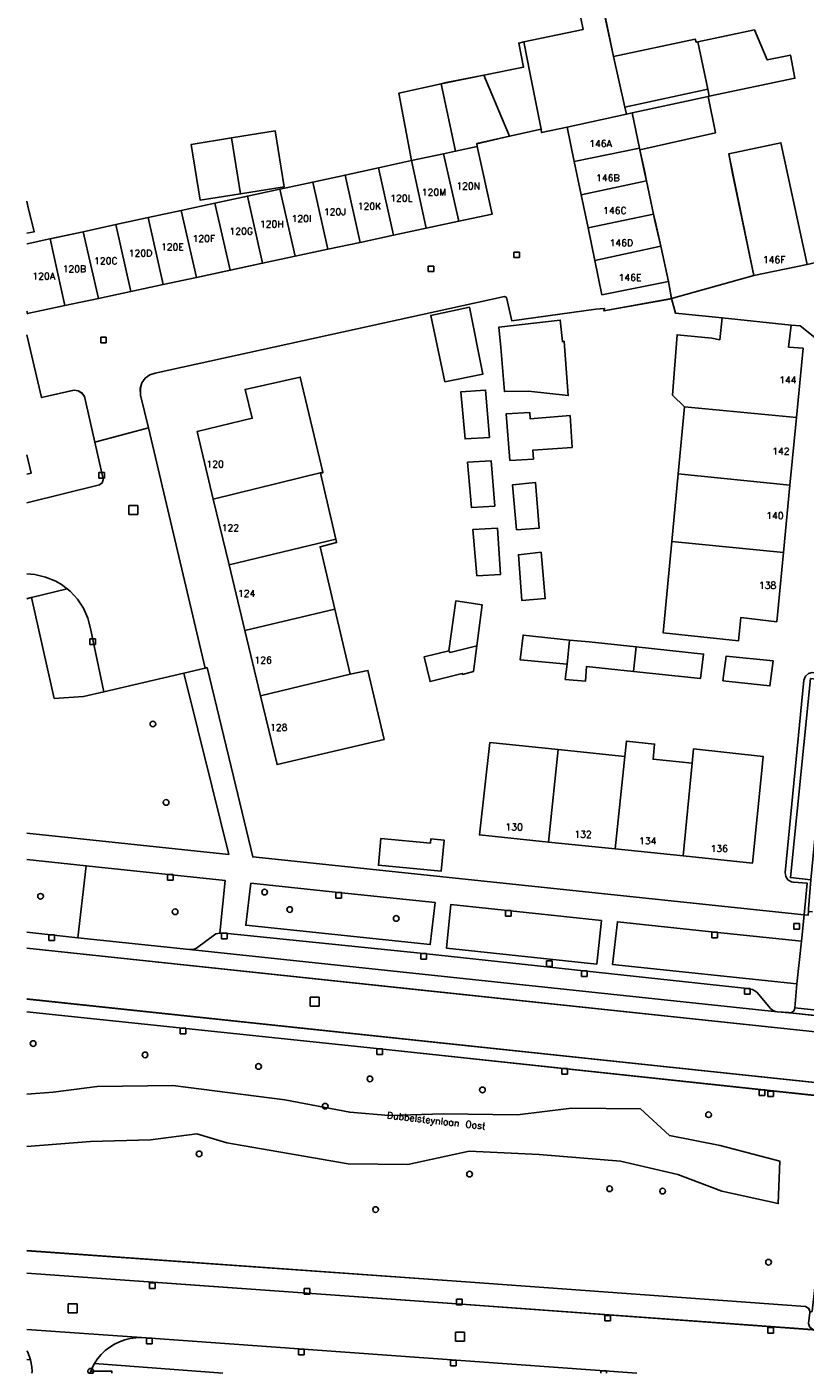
# Model space of a CAD drawing. Header units: metres. Extents: x 108000 to 109000, y 423000 to 423600.
# Tile 1 of 88: x 108000 to 108069, y 423000 to 423119. Entities that reach past the tile are written whole.
import ezdxf

# ---------------------------------------------------------------- set-up
doc = ezdxf.new("R2010")
doc.units = ezdxf.units.M
doc.header["$MEASUREMENT"] = 0
for name, color, linetype in [('Erf', 10, 'Continuous'), ('Fietspad', 10, 'Continuous'), ('groenvoorziening', 10, 'Continuous'), ('Huisnummers', 10, 'Continuous'), ('inspectie- _rioolput', 10, 'Continuous'), ('kolk', 10, 'Continuous'), ('onverhard', 10, 'Continuous'), ('open verharding', 10, 'Continuous'), ('Openbare_ruimtenaam', 10, 'Continuous'), ('pand', 10, 'Continuous'), ('Parkeervlak', 10, 'Continuous'), ('rijbaan lokale weg', 10, 'Continuous'), ('vegetatieobject', 10, 'Continuous'), ('Voetpad', 10, 'Continuous'), ('waterleidingput', 10, 'Continuous'), ('Wegmarkering', 10, 'Continuous')]:
    doc.layers.add(name, color=color, linetype=linetype)
doc.styles.get("Standard").update_dxf_attribs({"font": 'txt.shx'})

# ---------------------------------------------------------------- blocks, each defined once
blk = doc.blocks.new('308_ACAD_1_FMEBLOCK1')
at = {"layer": 'rijbaan lokale weg', "color": 255}
for points in [[(-17.8, -12.7), (-18.49, -9.79), (-18.51, -9.2), (-18.37, -8.71), (-18.07, -8.3), (-17.67, -8), (-17.19, -7.84), (13.77, -1.05), (13.95, -1.14), (14.4, -3.2), (21.85, -2.16), (22.63, -2.11), (22.57, -2.32), (28.56, -1.24), (28.31, 0.28), (22.4, -0.89), (21.77, 2.14), (21.17, 5.03), (20.56, 7.97), (19.95, 10.91), (19.32, 13.97), (17.05, 13.48), (17.02, 13.78), (14.21, 13.15), (11.3, 12.5), (11.35, 12.25), (12.67, 6.26), (9.71, 5.62), (6.82, 5), (3.93, 4.38), (0.97, 3.75), (-1.9, 3.14), (-4.8, 2.52), (-7.67, 1.9), (-10.53, 1.29), (-13.54, 0.64), (-16.5, 0.01), (-19.35, -0.6), (-22.23, -1.22), (-25.2, -1.85), (-28.52, -2.56), (-28.56, -2.57)], [(-28.56, -4.44), (-27.26, -10), (-24.39, -9.35), (-24.01, -9.4), (-23.69, -9.6), (-23.47, -9.91), (-22.54, -13.97)]]:
    blk.add_lwpolyline(points, dxfattribs=at)
blk = doc.blocks.new('308_ACAD_1_FMEBLOCK4')
at = {"layer": 'Parkeervlak', "color": 255}
blk.add_line((4.04, 0.75), (-34.87, 3.52), dxfattribs=at)
blk.add_lwpolyline([(-34.87, 1.52), (3.63, -1.22), (34.74, -3.48), (34.87, -3.52), (34.52, -3.26), (34.44, -3.11), (34.4, -2.94), (34.52, -1.95), (34.52, -1.92), (34.49, -1.75), (34.41, -1.61), (34.29, -1.51), (34.12, -1.44), (4.04, 0.75)], dxfattribs=at)
blk = doc.blocks.new('308_ACAD_1_FMEBLOCK12')
at = {"layer": 'onverhard', "color": 255}
blk.add_line((-0.91, 0.08), (-0.97, -0.08), dxfattribs=at)
blk.add_lwpolyline([(0.97, -0.08), (0.97, 0.08), (-0.91, 0.08)], dxfattribs=at)
blk = doc.blocks.new('308_ACAD_1_FMEBLOCK24')
at = {"layer": 'pand', "color": 1}
for points in [[(0.36, 3.31), (-1.66, 2.88), (-1.68, 2.83)], [(-1.68, -3.1), (-1.64, -3.31), (1.68, -2.6)]]:
    blk.add_lwpolyline(points, dxfattribs=at)
blk = doc.blocks.new('308_ACAD_1_FMEBLOCK25')
at = {"layer": 'pand', "color": 1}
blk.add_line((-0.32, -1.42), (0.32, -1.28), dxfattribs=at)
blk.add_lwpolyline([(0.32, -1.28), (-0.23, 1), (-0.32, 1.42)], dxfattribs=at)
blk = doc.blocks.new('308_ACAD_1_FMEBLOCK60')
at = {"layer": 'Erf', "color": 52, "true_color": 0xd2d200}
for points in [[(-19.92, -29.66), (-12.61, -27.61), (-14.5, -18.57), (-14.83, -16.82), (-10.22, -15.84), (-7.9, -26.64), (-7.01, -26.44), (-5.78, -32.17), (-0.75, -36.36), (5.75, -35.01), (6.89, -34.76), (15.41, -32.89), (24.85, -30.86), (23.26, -23.55), (23.23, -23.37), (15.24, -25.09), (15.59, -26.58), (9.6, -27.82), (3.81, -29.03), (-2.28, -30.29), (-3.16, -26.09), (-5.82, -26.63), (-7.02, -20.84), (1.69, -18.98), (2.12, -20.98), (7.91, -19.77), (10.71, -19.18), (11.36, -16.33), (15.27, -15.53), (14.7, -12.94), (14.07, -10.02), (13.43, -7.08), (19.43, -5.71), (19.05, -4.05), (28.06, -2.21), (33.97, -0.98), (33.28, 2.18), (32.64, 5.13), (32.01, 8.04), (31.37, 10.99), (30.14, 10.76), (24.71, 9.72), (24.33, 12.01), (19.34, 11.06), (17.35, 21.62), (14.24, 21.04), (13.25, 21.72), (12.73, 24.52), (13.41, 25.51), (16.5, 26.1), (16.32, 27.08), (21.98, 28.16), (23.66, 19.33), (26.47, 19.9), (26.77, 18.13), (28.55, 18.44), (28.87, 16.92), (29.03, 16.95), (31.93, 17.51), (34.39, 11.64), (34.82, 11.73), (37.3, 12.36), (37.58, 12.44), (38.46, 12.62), (37.94, 15), (36.5, 14.69), (35.81, 17.88), (39.18, 18.61), (39.28, 18.15), (39.38, 18.17), (41.57, 18.64), (42.46, 14.53), (40.3, 14.06), (40.21, 14.04), (40.42, 13.05), (47.12, 14.47), (47.37, 13.35), (53.33, 14.58), (53.96, 11.59), (54.57, 8.71), (56.08, 1.57), (57.93, 1.51), (64.05, 1.29), (63.97, -1.15), (71.8, -1.4), (71.61, -8.84), (68.19, -8.75), (68.16, -9.11), (66.94, -9.1), (66.94, -8.71), (63.73, -8.65), (63.99, -1.77), (60.66, -1.6), (60.55, -4.48), (57.72, -4.37), (53.97, -4.22), (53.94, -4.52), (53.76, -4.51), (52.65, 0.86), (50.05, 0.31), (53.11, -14.52), (58.59, -14.59), (64.72, -14.68), (76.11, -14.89), (76.13, -13.82), (76.28, -2.26), (76.29, -1.85), (76.36, 1.65), (76.61, 14.68), (76.71, 19.79), (76.73, 21.03), (76.97, 38.88), (76.99, 41.59), (77.02, 44.77), (77.04, 47.76), (60.52, 43.94), (31.62, 37.49), (0.28, 30.64), (-29.19, 24.41), (-34.16, 23.37), (-59.13, 18.14), (-77.04, 14.31)], [(-77.04, -24.85), (-77.02, -24.8), (-75, -24.36), (-72.07, -23.73), (-69.16, -23.1), (-66.3, -22.48), (-63.37, -21.85), (-60.4, -21.21), (-57.51, -20.58), (-54.62, -19.96), (-51.72, -19.33), (-48.85, -18.71), (-45.88, -18.07), (-42.95, -17.43), (-44.08, -11.45), (-40.32, -10.62), (-39.88, -10.52), (-36.56, -9.86), (-33.04, -9.16), (-33.46, -7.01), (-33, -6.91), (-27.75, -5.82), (-28.15, -3.81), (-26.08, -3.38), (-25.06, -8.21), (-17.82, -6.66), (-17.73, -6.93), (-17.58, -6.9), (-12.57, -5.85), (-11.43, -8.51), (-9.38, -8.08), (-8.98, -10.13), (-16.58, -11.72), (-16.7, -11.11), (-24.06, -12.68), (-23.92, -13.31), (-23.4, -13.2), (-16.67, -11.74), (-16.01, -14.96), (-22.73, -16.48), (-22.3, -18.45), (-22.13, -19.23), (-21.51, -22.18), (-21.38, -22.77), (-20.88, -25.02), (-20.18, -28.14), (-19.92, -29.66)], [(-77.04, -31), (-77, -30.99), (-77.04, -30.78)], [(-77.04, -47.76), (-70.61, -46.17), (-70.38, -46), (-70.28, -45.73), (-70.31, -45.52), (-71.02, -42.4), (-71.95, -38.34), (-72.17, -38.03), (-72.49, -37.83), (-72.87, -37.78), (-75.74, -38.43), (-77.04, -32.86)]]:
    blk.add_lwpolyline(points, dxfattribs=at)
blk = doc.blocks.new('308_ACAD_1_FMEBLOCK80')
at = {"layer": 'Fietspad', "color": 255}
for points in [[(56.45, -5.34), (-0.83, 0.72), (-56.45, 6.62)], [(-56.45, 5.48), (-25.17, 2.2), (15.25, -2.13), (15.53, -2.16), (16.83, -2.28), (17.12, -2.31), (32.34, -3.98), (42.52, -5.14), (43.37, -5.24), (43.66, -5.27), (45.57, -5.5), (45.59, -5.5), (53.96, -6.36), (56.32, -6.62)]]:
    blk.add_lwpolyline(points, dxfattribs=at)
blk = doc.blocks.new('308_ACAD_1_FMEBLOCK81')
at = {"layer": 'Fietspad', "color": 255}
for points in [[(56.76, -5.16), (47.92, -4.22), (45.51, -3.99), (23.95, -1.72), (22.06, -1.59), (17.12, -1.04), (17.04, -1.03), (10.89, -0.39), (10.76, -0.36), (9.76, -0.3), (-42.34, 5.23), (-52.24, 6.28), (-56.76, 6.76)], [(-56.76, 5.36), (-22.09, 1.67), (12.57, -2.01), (56.59, -6.76)]]:
    blk.add_lwpolyline(points, dxfattribs=at)
blk = doc.blocks.new('308_ACAD_1_FMEBLOCK96')
at = {"layer": 'groenvoorziening', "color": 3}
for p, q in [((2.63, 2.91), (-2.63, 3.47)), ((-2.63, -2.99), (1.88, -3.47))]:
    blk.add_line(p, q, dxfattribs=at)
blk = doc.blocks.new('308_ACAD_1_FMEBLOCK97')
at = {"layer": 'groenvoorziening', "color": 3}
blk.add_line((0.08, 0.58), (-0.23, 0.6), dxfattribs=at)
blk.add_lwpolyline([(0.21, -0.6), (0.23, -0.45), (0.2, -0.04), (0.08, 0.58)], dxfattribs=at)
blk = doc.blocks.new('308_ACAD_1_FMEBLOCK98')
at = {"layer": 'groenvoorziening', "color": 3}
blk.add_line((-8.54, 11.38), (-8.94, 11.28), dxfattribs=at)
blk.add_lwpolyline([(-8.94, -9.5), (8.94, -11.38), (7.45, -5.3), (4.97, 4.69), (-2.13, 3.02)], dxfattribs=at)
blk = doc.blocks.new('308_ACAD_1_FMEBLOCK99')
at = {"layer": 'groenvoorziening', "color": 3}
blk.add_line((-4.58, 10.02), (-35.85, 13.31), dxfattribs=at)
blk.add_lwpolyline([(-35.85, -7.86), (3.06, -10.63), (33.15, -12.82), (33.31, -12.89), (33.43, -12.99), (33.51, -13.13), (33.54, -13.31), (33.72, -13.25), (33.73, -13.24), (33.73, -13.21), (34.79, -3.76), (35.85, 5.7), (-4.58, 10.02)], dxfattribs=at)
blk = doc.blocks.new('308_ACAD_1_FMEBLOCK100')
at = {"layer": 'groenvoorziening', "color": 3}
for points in [[(-33.37, 4.46), (-31.03, 4.64), (-27.13, 5.15), (-20.43, 5.23), (-10.5, 3.97), (-4.76, 2.87), (-1.3, 2.58), (3.56, 2.72), (10.11, 2.65), (14.89, 3.24), (21, 3.16)], [(21, 3.16), (23.58, 0.81), (28.07, -0.07), (33.37, -1.47), (33.22, -5.23), (28.21, -4.12), (24.31, -2.65), (19.24, -1.47), (12.02, -0.88), (5.84, -0.59), (0.39, -1.77), (-4.9, -1.69), (-15.65, 0.15), (-18.3, 0.96), (-22.42, 0.44), (-27.72, 0.29), (-33.37, -0.16)]]:
    blk.add_lwpolyline(points, dxfattribs=at)

msp = doc.modelspace()

# ---------------------------------------------------------------- linework, layer by layer
at = {"layer": 'Erf', "color": 52, "true_color": 0xd2d200}
for points in [[(108022.794, 423105.151), (108018.925, 423104.534), (108015.349, 423103.964), (108014.561, 423108.907), (108018.138, 423109.477), (108022.006, 423110.094), (108022.794, 423105.151)], [(108000, 423103.864), (108000.093, 423103.44), (108000.646, 423101.166), (108000, 423101.025)], [(108057.121, 423095.234), (108051.128, 423094.154), (108051.19, 423094.362), (108050.415, 423094.309), (108042.964, 423093.272), (108042.506, 423095.331), (108042.328, 423095.422), (108011.371, 423088.632), (108010.892, 423088.472), (108010.487, 423088.171), (108010.195, 423087.759), (108010.046, 423087.276), (108010.074, 423086.678), (108010.761, 423083.771), (108015.789, 423062.493), (108015.967, 423062.535), (108018.303, 423052.873), (108020.007, 423045.75), (108068.868, 423040.607), (108069.144, 423043.432), (108067.925, 423043.502), (108067.758, 423043.537), (108067.447, 423043.719), (108067.244, 423044.016), (108067.188, 423044.372), (108068.854, 423061.421), (108068.994, 423061.765)], [(108074.374, 423088.146), (108068.53, 423092.812), (108067.727, 423092.878), (108067.502, 423090.945), (108068.781, 423090.844), (108068.192, 423084.696), (108067.617, 423078.699), (108067.047, 423072.743), (108066.458, 423066.594), (108063.276, 423066.979), (108063.05, 423064.896), (108056.388, 423065.609), (108057.149, 423073.719), (108057.711, 423079.708), (108058.269, 423085.653), (108057.215, 423086.673), (108057.614, 423092.038), (108060.692, 423091.719), (108061.405, 423091.593), (108061.601, 423093.527), (108057.467, 423093.95), (108057.121, 423095.234)], [(108037.024, 423087.874), (108035.795, 423093.751), (108039.224, 423094.466), (108040.393, 423088.53), (108037.024, 423087.874)], [(108042.315, 423086.994), (108041.991, 423090.898), (108041.808, 423092.694), (108047.258, 423093.328), (108047.453, 423091.428), (108047.622, 423091.445), (108047.967, 423086.647), (108044.458, 423087.035), (108042.315, 423086.994)], [(108030.217, 423062.279), (108031.655, 423056.166), (108022.174, 423053.935), (108020.71, 423060.024), (108019.313, 423065.831), (108017.918, 423071.633), (108016.515, 423077.466), (108015.077, 423083.448), (108019.969, 423084.627), (108019.336, 423087.193), (108024.227, 423088.283), (108026.226, 423079.858), (108026.238, 423079.808), (108026.02, 423079.761), (108027.369, 423073.915), (108027.438, 423073.618), (108025.975, 423073.242), (108027.286, 423067.711), (108028.65, 423061.956), (108030.217, 423062.279)], [(108040.999, 423082.926), (108038.825, 423082.796), (108038.445, 423086.968), (108040.649, 423087.128), (108040.999, 423082.926)], [(108042.797, 423080.884), (108042.476, 423085.027), (108044.561, 423085.157), (108044.606, 423084.573), (108048.13, 423084.875), (108048.309, 423082.036), (108044.821, 423081.79), (108044.881, 423081.016), (108042.797, 423080.884)], [(108000, 423081.376), (108000.369, 423079.765), (108000, 423079.68)], [(108041.453, 423076.847), (108039.398, 423076.716), (108039.046, 423080.739), (108041.13, 423080.87), (108041.453, 423076.847)], [(108045.395, 423074.877), (108043.399, 423074.745), (108043.047, 423078.739), (108045.073, 423078.93), (108045.395, 423074.877)], [(108041.966, 423070.797), (108039.881, 423070.666), (108039.53, 423074.779), (108041.704, 423074.879), (108041.966, 423070.797)], [(108045.585, 423072.761), (108045.936, 423068.648), (108043.851, 423068.488), (108043.559, 423072.54), (108045.585, 423072.761)], [(108039.569, 423062.182), (108038.615, 423061.922), (108038.586, 423062.012), (108035.722, 423061.292), (108035.205, 423063.5), (108037.383, 423064.017), (108038.016, 423068.449), (108040.335, 423068.101), (108039.865, 423064.466), (108039.569, 423062.182)], [(108059.973, 423063.732), (108059.687, 423061.56), (108053.756, 423062.19), (108049.604, 423062.63), (108049.507, 423061.335), (108047.714, 423061.479), (108047.88, 423062.824), (108043.716, 423063.218), (108043.973, 423065.419), (108048.077, 423064.967), (108049.831, 423064.803), (108053.981, 423064.365), (108059.973, 423063.732)], [(108066.13, 423063.142), (108065.843, 423060.911), (108061.679, 423061.364), (108061.966, 423063.536), (108066.13, 423063.142)], [(108065.261, 423054.645), (108065.123, 423053.413), (108064.308, 423045.201), (108058.146, 423045.838), (108052.133, 423046.46), (108046.222, 423047.071), (108040.099, 423047.704), (108041.033, 423055.886), (108047.085, 423055.265), (108052.979, 423054.66), (108053.123, 423056.017), (108055.627, 423055.756), (108055.488, 423054.402), (108058.951, 423054.047), (108059.068, 423055.323), (108065.261, 423054.645)], [(108035.759, 423046.98), (108035.793, 423047.349), (108036.971, 423047.238), (108036.714, 423044.495), (108031.155, 423045.017), (108031.377, 423047.391), (108035.759, 423046.98)], [(108017.376, 423000), (108005.986, 423000.842), (108005.759, 423000.416), (108005.655, 423000.164), (108007.537, 423000.164), (108007.531, 423000)]]:
    msp.add_lwpolyline(points, dxfattribs=at)
at = {"layer": 'groenvoorziening', "color": 3}
msp.add_line((108005.262, 423044.973), (108004.51, 423038.591), dxfattribs=at)
for points in [[(108006.81, 423060.381), (108005.638, 423065.99), (108005.4, 423066.921), (108005.011, 423067.8), (108004.481, 423068.602), (108003.826, 423069.306), (108003.574, 423069.5), (108000.404, 423068.739)], [(108000.404, 423068.739), (108002.425, 423059.795), (108005.001, 423059.971), (108006.81, 423060.381)], [(108004.51, 423038.591), (108014.42, 423037.542), (108014.74, 423037.557), (108015.038, 423037.671), (108016.732, 423038.921), (108017.083, 423038.99), (108017.555, 423043.675), (108005.262, 423044.973)], [(108027.624, 423042.602), (108019.857, 423043.422), (108019.395, 423039.699), (108035.745, 423037.975), (108036.169, 423041.7), (108027.624, 423042.602)], [(108050.913, 423040.129), (108037.58, 423041.544), (108037.169, 423037.666), (108050.501, 423036.25), (108050.913, 423040.129)], [(108068.636, 423038.27), (108060.943, 423039.087), (108052.336, 423040.001), (108051.89, 423036.222), (108068.226, 423034.513), (108068.636, 423038.27)]]:
    msp.add_lwpolyline(points, dxfattribs=at)
at = {"layer": 'inspectie- _rioolput', "color": 30}
for p, q in [((108009.835, 423076.896), (108009.035, 423076.896)), ((108009.035, 423076.896), (108009.035, 423076.096)), ((108009.835, 423076.096), (108009.835, 423076.896)), ((108009.035, 423076.096), (108009.835, 423076.096)), ((108025.887, 423033.31), (108025.087, 423033.31)), ((108025.087, 423033.31), (108025.087, 423032.51)), ((108025.087, 423032.51), (108025.887, 423032.51)), ((108025.887, 423032.51), (108025.887, 423033.31)), ((108004.44, 423006.133), (108003.64, 423006.133)), ((108003.64, 423006.133), (108003.64, 423005.333)), ((108003.64, 423005.333), (108004.44, 423005.333)), ((108004.44, 423005.333), (108004.44, 423006.133)), ((108038.786, 423003.633), (108037.986, 423003.633)), ((108037.986, 423003.633), (108037.986, 423002.833)), ((108037.986, 423002.833), (108038.786, 423002.833)), ((108038.786, 423002.833), (108038.786, 423003.633))]:
    msp.add_line(p, q, dxfattribs=at)
at = {"layer": 'kolk', "color": 30, "true_color": 0xf07a00}
for p, q in [((108043.14, 423098.867), (108043.14, 423099.367)), ((108043.14, 423099.367), (108043.64, 423099.367)), ((108043.64, 423099.367), (108043.64, 423098.867)), ((108035.561, 423097.626), (108035.561, 423098.126)), ((108035.561, 423098.126), (108036.061, 423098.126)), ((108036.061, 423098.126), (108036.061, 423097.626)), ((108043.64, 423098.867), (108043.14, 423098.867)), ((108036.061, 423097.626), (108035.561, 423097.626)), ((108006.535, 423091.305), (108006.535, 423091.805)), ((108006.535, 423091.805), (108007.035, 423091.805)), ((108007.035, 423091.305), (108006.535, 423091.305)), ((108007.035, 423091.805), (108007.035, 423091.305)), ((108006.383, 423079.329), (108006.383, 423079.829)), ((108006.383, 423079.829), (108006.883, 423079.829)), ((108006.883, 423079.329), (108006.383, 423079.329)), ((108006.883, 423079.829), (108006.883, 423079.329)), ((108005.576, 423064.589), (108005.576, 423065.089)), ((108005.576, 423065.089), (108006.076, 423065.089)), ((108006.076, 423065.089), (108006.076, 423064.589)), ((108006.076, 423064.589), (108005.576, 423064.589)), ((108012.468, 423043.686), (108012.468, 423044.186)), ((108012.468, 423044.186), (108012.968, 423044.186)), ((108012.968, 423043.686), (108012.468, 423043.686)), ((108012.968, 423044.186), (108012.968, 423043.686)), ((108027.374, 423042.102), (108027.374, 423042.602)), ((108027.374, 423042.602), (108027.874, 423042.602)), ((108027.874, 423042.102), (108027.374, 423042.102)), ((108027.874, 423042.602), (108027.874, 423042.102)), ((108042.409, 423040.505), (108042.409, 423041.005)), ((108042.409, 423041.005), (108042.909, 423041.005)), ((108042.909, 423041.005), (108042.909, 423040.505)), ((108042.909, 423040.505), (108042.409, 423040.505)), ((108001.934, 423038.338), (108001.934, 423038.838)), ((108001.934, 423038.838), (108002.434, 423038.838)), ((108002.434, 423038.838), (108002.434, 423038.338)), ((108017.25, 423038.481), (108017.25, 423038.981)), ((108017.25, 423038.981), (108017.75, 423038.981)), ((108017.75, 423038.481), (108017.25, 423038.481)), ((108017.75, 423038.981), (108017.75, 423038.481)), ((108060.693, 423038.587), (108060.693, 423039.087)), ((108060.693, 423039.087), (108061.193, 423039.087)), ((108061.193, 423038.587), (108060.693, 423038.587)), ((108061.193, 423039.087), (108061.193, 423038.587)), ((108002.434, 423038.338), (108001.934, 423038.338)), ((108034.897, 423036.689), (108034.897, 423037.189)), ((108034.897, 423037.189), (108035.397, 423037.189)), ((108035.397, 423036.689), (108034.897, 423036.689)), ((108035.397, 423037.189), (108035.397, 423036.689)), ((108049.136, 423035.146), (108049.136, 423035.646)), ((108049.136, 423035.646), (108049.636, 423035.646)), ((108049.636, 423035.146), (108049.136, 423035.146)), ((108049.636, 423035.646), (108049.636, 423035.146)), ((108063.591, 423033.579), (108063.591, 423034.079)), ((108063.591, 423034.079), (108064.091, 423034.079)), ((108064.091, 423034.079), (108064.091, 423033.579)), ((108064.091, 423033.579), (108063.591, 423033.579)), ((108013.59, 423030.065), (108013.59, 423030.565)), ((108013.59, 423030.565), (108014.09, 423030.565)), ((108014.09, 423030.065), (108013.59, 423030.065)), ((108014.09, 423030.565), (108014.09, 423030.065)), ((108031.024, 423028.236), (108031.024, 423028.736)), ((108031.024, 423028.736), (108031.524, 423028.736)), ((108031.524, 423028.236), (108031.024, 423028.236)), ((108031.524, 423028.736), (108031.524, 423028.236)), ((108047.416, 423026.483), (108047.416, 423026.983)), ((108047.416, 423026.983), (108047.916, 423026.983)), ((108047.916, 423026.483), (108047.416, 423026.483)), ((108047.916, 423026.983), (108047.916, 423026.483)), ((108064.894, 423024.613), (108064.894, 423025.113)), ((108064.894, 423025.113), (108065.394, 423025.113)), ((108065.394, 423024.613), (108064.894, 423024.613)), ((108065.394, 423025.113), (108065.394, 423024.613)), ((108065.666, 423024.501), (108065.666, 423025.001)), ((108065.666, 423025.001), (108066.166, 423025.001)), ((108066.166, 423024.501), (108065.666, 423024.501)), ((108066.166, 423025.001), (108066.166, 423024.501)), ((108010.877, 423007.505), (108010.877, 423008.005)), ((108010.877, 423008.005), (108011.377, 423008.005)), ((108011.377, 423007.505), (108010.877, 423007.505)), ((108011.377, 423008.005), (108011.377, 423007.505)), ((108024.575, 423007.009), (108024.575, 423007.509)), ((108024.575, 423007.509), (108025.075, 423007.509)), ((108025.075, 423007.509), (108025.075, 423007.009)), ((108025.075, 423007.009), (108024.575, 423007.009)), ((108038.083, 423006.039), (108038.083, 423006.539)), ((108038.083, 423006.539), (108038.583, 423006.539)), ((108038.583, 423006.539), (108038.583, 423006.039)), ((108038.583, 423006.039), (108038.083, 423006.039)), ((108051.213, 423004.618), (108051.213, 423005.118)), ((108051.213, 423005.118), (108051.713, 423005.118)), ((108051.713, 423005.118), (108051.713, 423004.618)), ((108051.713, 423004.618), (108051.213, 423004.618)), ((108065.662, 423003.547), (108065.662, 423004.047)), ((108065.662, 423004.047), (108066.162, 423004.047)), ((108066.162, 423004.047), (108066.162, 423003.547)), ((108010.587, 423002.599), (108010.587, 423003.099)), ((108010.587, 423003.099), (108011.087, 423003.099)), ((108011.087, 423003.099), (108011.087, 423002.599)), ((108066.162, 423003.547), (108065.662, 423003.547)), ((108011.087, 423002.599), (108010.587, 423002.599)), ((108024.067, 423001.624), (108024.067, 423002.124)), ((108024.067, 423002.124), (108024.567, 423002.124)), ((108024.567, 423001.624), (108024.067, 423001.624)), ((108024.567, 423002.124), (108024.567, 423001.624)), ((108037.548, 423000.65), (108037.548, 423001.15)), ((108037.548, 423001.15), (108038.048, 423001.15)), ((108038.048, 423000.65), (108037.548, 423000.65)), ((108038.048, 423001.15), (108038.048, 423000.65)), ((108050.856, 423000), (108050.856, 423000.203)), ((108050.856, 423000.203), (108051.356, 423000.203)), ((108051.356, 423000.203), (108051.356, 423000))]:
    msp.add_line(p, q, dxfattribs=at)
at = {"layer": 'open verharding', "color": 255}
msp.add_lwpolyline([(108071.365, 423063.305), (108070.986, 423063.347), (108070.853, 423061.94), (108069.604, 423062.1), (108069.261, 423062.001), (108068.994, 423061.765), (108068.854, 423061.421), (108067.188, 423044.372), (108067.244, 423044.016), (108067.447, 423043.719), (108067.758, 423043.537), (108067.925, 423043.502), (108069.144, 423043.432), (108068.868, 423040.607), (108069.224, 423040.575), (108069.256, 423040.921), (108069.273, 423041.135), (108069.474, 423043.727), (108067.66, 423043.921), (108069.45, 423061.565), (108071.175, 423061.371), (108071.365, 423063.305)], dxfattribs=at)
at = {"layer": 'pand', "color": 1}
for p, q in [((108060.347, 423113.788), (108059.46, 423117.997)), ((108052.981, 423112.214), (108051.979, 423116.688)), ((108042.774, 423109.623), (108040.488, 423115.038)), ((108037.977, 423108.305), (108036.724, 423114.278)), ((108052.981, 423112.214), (108060.347, 423113.788)), ((108047.876, 423110.442), (108053.125, 423111.588)), ((108053.125, 423111.588), (108052.981, 423112.214)), ((108053.648, 423111.702), (108053.125, 423111.588)), ((108054.289, 423108.565), (108053.648, 423111.702)), ((108042.774, 423109.623), (108045.582, 423110.253)), ((108047.876, 423110.442), (108048.511, 423107.384)), ((108018.925, 423104.534), (108018.138, 423109.477)), ((108034.092, 423107.465), (108036.932, 423108.079)), ((108036.932, 423108.079), (108037.977, 423108.305)), ((108038.274, 423102.094), (108036.932, 423108.079)), ((108037.977, 423108.305), (108039.913, 423108.724)), ((108054.289, 423108.565), (108048.511, 423107.384)), ((108054.318, 423108.421), (108054.289, 423108.565)), ((108031.167, 423106.833), (108028.196, 423106.19)), ((108034.092, 423107.465), (108031.167, 423106.833)), ((108032.487, 423100.855), (108031.167, 423106.833)), ((108035.382, 423101.475), (108034.092, 423107.465)), ((108048.511, 423107.384), (108049.122, 423104.445)), ((108025.324, 423105.569), (108022.424, 423104.942)), ((108028.196, 423106.19), (108025.324, 423105.569)), ((108026.66, 423099.608), (108025.324, 423105.569)), ((108029.53, 423100.222), (108028.196, 423106.19)), ((108054.913, 423105.667), (108049.122, 423104.445)), ((108055.537, 423102.718), (108054.913, 423105.667)), ((108019.533, 423104.316), (108016.641, 423103.691)), ((108022.424, 423104.942), (108019.533, 423104.316)), ((108020.888, 423098.372), (108019.533, 423104.316)), ((108023.759, 423098.987), (108022.424, 423104.942)), ((108049.122, 423104.445), (108049.733, 423101.501)), ((108013.674, 423103.049), (108010.748, 423102.416)), ((108016.641, 423103.691), (108013.674, 423103.049)), ((108015.018, 423097.116), (108013.674, 423103.049)), ((108018.026, 423097.76), (108016.641, 423103.691)), ((108007.883, 423101.797), (108004.973, 423101.168)), ((108010.748, 423102.416), (108007.883, 423101.797)), ((108009.215, 423095.874), (108007.883, 423101.797)), ((108012.063, 423096.483), (108010.748, 423102.416)), ((108035.382, 423101.475), (108038.274, 423102.094)), ((108049.733, 423101.501), (108055.537, 423102.718)), ((108004.973, 423101.168), (108002.045, 423100.534)), ((108002.045, 423100.534), (108003.363, 423094.621)), ((108006.332, 423095.256), (108004.973, 423101.168)), ((108029.53, 423100.222), (108032.487, 423100.855)), ((108032.487, 423100.855), (108035.382, 423101.475)), ((108049.733, 423101.501), (108050.332, 423098.616)), ((108023.759, 423098.987), (108026.66, 423099.608)), ((108026.66, 423099.608), (108029.53, 423100.222)), ((108056.165, 423099.882), (108050.332, 423098.616)), ((108018.026, 423097.76), (108020.888, 423098.372)), ((108020.888, 423098.372), (108023.759, 423098.987)), ((108012.063, 423096.483), (108015.018, 423097.116)), ((108015.018, 423097.116), (108018.026, 423097.76)), ((108006.332, 423095.256), (108009.215, 423095.874)), ((108009.215, 423095.874), (108012.063, 423096.483)), ((108003.363, 423094.621), (108006.332, 423095.256)), ((108058.269, 423085.653), (108057.711, 423079.708)), ((108058.269, 423085.653), (108068.192, 423084.696)), ((108067.617, 423078.699), (108068.192, 423084.696)), ((108026.226, 423079.858), (108016.515, 423077.466)), ((108057.711, 423079.708), (108057.149, 423073.719)), ((108057.711, 423079.708), (108067.617, 423078.699)), ((108067.047, 423072.743), (108067.617, 423078.699)), ((108016.515, 423077.466), (108017.918, 423071.633)), ((108027.369, 423073.915), (108017.918, 423071.633)), ((108057.149, 423073.719), (108067.047, 423072.743)), ((108017.918, 423071.633), (108019.313, 423065.831)), ((108027.286, 423067.711), (108019.313, 423065.831)), ((108028.65, 423061.956), (108027.286, 423067.711)), ((108019.313, 423065.831), (108020.71, 423060.024)), ((108047.88, 423062.824), (108048.077, 423064.967)), ((108053.981, 423064.365), (108053.756, 423062.19)), ((108028.65, 423061.956), (108020.71, 423060.024)), ((108047.085, 423055.265), (108046.222, 423047.071)), ((108052.979, 423054.66), (108047.085, 423055.265)), ((108052.979, 423054.66), (108052.133, 423046.46)), ((108058.951, 423054.047), (108058.146, 423045.838)), ((108046.222, 423047.071), (108052.133, 423046.46)), ((108052.133, 423046.46), (108058.146, 423045.838))]:
    msp.add_line(p, q, dxfattribs=at)
for points in [[(108051.979, 423116.688), (108050.966, 423121.522), (108048.889, 423121.089), (108049.294, 423119.078), (108044.04, 423117.986)], [(108060.347, 423113.788), (108060.468, 423113.183), (108068.066, 423114.764), (108067.667, 423116.822), (108065.609, 423116.393), (108064.471, 423119.053), (108059.46, 423117.997)], [(108044.04, 423117.986), (108043.588, 423117.892), (108044.004, 423115.739), (108040.488, 423115.038)], [(108044.04, 423117.986), (108044.611, 423115.119), (108045.582, 423110.253)], [(108059.46, 423117.997), (108059.312, 423117.966), (108059.225, 423118.235), (108051.979, 423116.688)], [(108040.488, 423115.038), (108037.164, 423114.376), (108036.724, 423114.278)], [(108036.724, 423114.278), (108032.963, 423113.448), (108034.092, 423107.465)], [(108054.318, 423108.421), (108061.029, 423109.941), (108060.372, 423113.163), (108053.648, 423111.702)], [(108018.925, 423104.534), (108022.794, 423105.151), (108022.006, 423110.094), (108018.138, 423109.477)], [(108045.582, 423110.253), (108045.609, 423109.955), (108047.876, 423110.442)], [(108018.138, 423109.477), (108014.561, 423108.907), (108015.349, 423103.964), (108018.925, 423104.534)], [(108039.913, 423108.724), (108039.859, 423108.968), (108042.774, 423109.623)], [(108069.143, 423098.256), (108066.825, 423109.057), (108062.212, 423108.075), (108062.545, 423106.324), (108064.431, 423097.285), (108069.143, 423098.256)], [(108038.274, 423102.094), (108041.23, 423102.727), (108039.913, 423108.724)], [(108054.913, 423105.667), (108054.747, 423106.451), (108054.318, 423108.421)], [(108056.165, 423099.882), (108055.661, 423102.129), (108055.537, 423102.718)], [(108050.332, 423098.616), (108050.962, 423095.585), (108056.866, 423096.755), (108056.165, 423099.882)], [(108037.024, 423087.874), (108040.393, 423088.53), (108039.224, 423094.466), (108035.795, 423093.751), (108037.024, 423087.874)], [(108047.622, 423091.445), (108047.453, 423091.428), (108047.258, 423093.328), (108041.808, 423092.694), (108041.991, 423090.898), (108042.315, 423086.994), (108044.458, 423087.035), (108047.967, 423086.647), (108047.622, 423091.445)], [(108068.192, 423084.696), (108068.781, 423090.844), (108067.502, 423090.945), (108067.727, 423092.878), (108061.601, 423093.527), (108061.405, 423091.593), (108060.692, 423091.719), (108057.614, 423092.038), (108057.215, 423086.673), (108058.269, 423085.653)], [(108026.226, 423079.858), (108024.227, 423088.283), (108019.336, 423087.193), (108019.969, 423084.627), (108015.077, 423083.448), (108016.515, 423077.466)], [(108040.999, 423082.926), (108040.649, 423087.128), (108038.445, 423086.968), (108038.825, 423082.796), (108040.999, 423082.926)], [(108042.797, 423080.884), (108044.881, 423081.016), (108044.821, 423081.79), (108048.309, 423082.036), (108048.13, 423084.875), (108044.606, 423084.573), (108044.561, 423085.157), (108042.476, 423085.027), (108042.797, 423080.884)], [(108000, 423079.68), (108000.369, 423079.765), (108000, 423081.376)], [(108041.453, 423076.847), (108041.13, 423080.87), (108039.046, 423080.739), (108039.398, 423076.716), (108041.453, 423076.847)], [(108027.369, 423073.915), (108026.02, 423079.761), (108026.238, 423079.808), (108026.226, 423079.858)], [(108045.073, 423078.93), (108043.047, 423078.739), (108043.399, 423074.745), (108045.395, 423074.877), (108045.073, 423078.93)], [(108041.704, 423074.879), (108039.53, 423074.779), (108039.881, 423070.666), (108041.966, 423070.797), (108041.704, 423074.879)], [(108027.286, 423067.711), (108025.975, 423073.242), (108027.438, 423073.618), (108027.369, 423073.915)], [(108057.149, 423073.719), (108056.388, 423065.609), (108063.05, 423064.896), (108063.276, 423066.979), (108066.458, 423066.594), (108067.047, 423072.743)], [(108045.585, 423072.761), (108043.559, 423072.54), (108043.851, 423068.488), (108045.936, 423068.648), (108045.585, 423072.761)], [(108039.865, 423064.466), (108040.335, 423068.101), (108038.016, 423068.449), (108037.383, 423064.017)], [(108048.077, 423064.967), (108043.973, 423065.419), (108043.716, 423063.218), (108047.88, 423062.824)], [(108053.981, 423064.365), (108049.831, 423064.803), (108048.077, 423064.967)], [(108037.383, 423064.017), (108035.205, 423063.5), (108035.722, 423061.292), (108038.586, 423062.012), (108038.615, 423061.922), (108039.569, 423062.182), (108039.865, 423064.466)], [(108039.865, 423064.466), (108037.5, 423063.867), (108037.383, 423064.017)], [(108053.756, 423062.19), (108059.687, 423061.56), (108059.973, 423063.732), (108053.981, 423064.365)], [(108061.966, 423063.536), (108061.679, 423061.364), (108065.843, 423060.911), (108066.13, 423063.142), (108061.966, 423063.536)], [(108020.71, 423060.024), (108022.174, 423053.935), (108031.655, 423056.166), (108030.217, 423062.279), (108028.65, 423061.956)], [(108047.88, 423062.824), (108047.714, 423061.479), (108049.507, 423061.335), (108049.604, 423062.63), (108053.756, 423062.19)], [(108047.085, 423055.265), (108041.033, 423055.886), (108040.099, 423047.704), (108046.222, 423047.071)], [(108058.951, 423054.047), (108055.488, 423054.402), (108055.627, 423055.756), (108053.123, 423056.017), (108052.979, 423054.66)], [(108058.146, 423045.838), (108064.308, 423045.201), (108065.123, 423053.413), (108065.261, 423054.645), (108059.068, 423055.323), (108058.951, 423054.047)], [(108031.377, 423047.391), (108031.155, 423045.017), (108036.714, 423044.495), (108036.971, 423047.238), (108035.793, 423047.349), (108035.759, 423046.98), (108031.377, 423047.391)]]:
    msp.add_lwpolyline(points, dxfattribs=at)
at = {"layer": 'Parkeervlak', "color": 255}
for points in [[(108071.175, 423061.371), (108069.45, 423061.565), (108067.66, 423043.921), (108069.474, 423043.727), (108071.175, 423061.371)], [(108035.147, 423037.189), (108017.5, 423038.981), (108017.083, 423038.99), (108016.732, 423038.921), (108015.038, 423037.671), (108014.74, 423037.557), (108014.42, 423037.542), (108066.512, 423032.011), (108066.243, 423032.077), (108066.068, 423032.168), (108065.888, 423032.321), (108064.68, 423033.762), (108064.291, 423033.99), (108063.841, 423034.079), (108035.147, 423037.189)]]:
    msp.add_lwpolyline(points, dxfattribs=at)
at = {"layer": 'rijbaan lokale weg', "color": 255}
for p, q in [((108010.761, 423083.771), (108006.02, 423082.502)), ((108010.139, 423003.148), (108000, 423003.859)), ((108010.139, 423003.148), (108054.041, 423000))]:
    msp.add_line(p, q, dxfattribs=at)
for points in [[(108000, 423070.833), (108000.686, 423070.774), (108001.641, 423070.556), (108002.549, 423070.186), (108003.064, 423069.891), (108003.574, 423069.5), (108003.826, 423069.306), (108004.481, 423068.602), (108005.011, 423067.8), (108005.4, 423066.921), (108005.638, 423065.99), (108006.81, 423060.381), (108013.915, 423062.052), (108015.789, 423062.493), (108010.761, 423083.771)], [(108006.02, 423082.502), (108006.736, 423079.381), (108006.763, 423079.164), (108006.661, 423078.899), (108006.433, 423078.729), (108000, 423077.136)], [(108113.344, 423025.546), (108069.325, 423030.296), (108034.663, 423033.98), (108000, 423037.664)], [(108000, 423033.156), (108055.615, 423027.26), (108112.895, 423021.201)], [(108005.588, 423000), (108005.655, 423000.164), (108005.759, 423000.416), (108005.986, 423000.842), (108006.269, 423001.264), (108006.589, 423001.644), (108006.946, 423001.989), (108007.337, 423002.294), (108007.758, 423002.556), (108008.204, 423002.773), (108008.67, 423002.943), (108009.151, 423003.062), (108009.643, 423003.131), (108010.139, 423003.148)], [(108000, 423001.979), (108000.069, 423001.846), (108000.307, 423001.186), (108000.429, 423000.566), (108000.451, 423000.154), (108000.44, 423000)]]:
    msp.add_lwpolyline(points, dxfattribs=at)
msp.add_lwpolyline([(108105.758, 423006.63, -0.019907), (108105.667, 423006.176, -0.0388075), (108105.365, 423005.246, -0.0418894), (108104.897, 423004.334, -0.0409372), (108104.286, 423003.51), (108103.496, 423002.785), (108102.59, 423002.21, -0.0308193), (108101.9, 423001.905, -0.1186368), (108099.076, 423001.57), (108092.864, 423002.011), (108071.259, 423003.706), (108070.967, 423003.726), (108069.82, 423003.808), (108069.74, 423003.814), (108069.61, 423003.846), (108038.498, 423006.109), (108000, 423008.853)], format="xyb", dxfattribs=at)
at = {"layer": 'vegetatieobject', "color": 3}
msp.add_lwpolyline([(108005.466, 423000), (108005.844, 423000, 0.1808093), (108005.905, 423000.164, 1.4414339)], format="xyb", close=True, dxfattribs=at)
for centre in [(108011.163, 423057.532), (108012.333, 423050.582), (108001.204, 423042.258), (108021.064, 423042.628), (108013.131, 423040.89), (108023.29, 423041.087), (108032.727, 423040.295), (108000.547, 423029.21), (108010.469, 423028.206), (108020.528, 423027.18), (108030.401, 423026.079), (108040.368, 423025.099), (108026.439, 423023.659), (108060.411, 423022.904), (108015.261, 423019.431), (108039.224, 423017.636), (108051.643, 423016.333), (108056.34, 423016.131), (108030.904, 423014.491), (108065.726, 423009.826)]:
    msp.add_circle(centre, 0.25, dxfattribs=at)
at = {"layer": 'Voetpad', "color": 255}
for p, q in [((108068.868, 423040.607), (108068.636, 423038.27)), ((108068.636, 423038.27), (108068.226, 423034.513)), ((108068.226, 423034.513), (108068.046, 423032.372)), ((108067.649, 423031.92), (108073.794, 423031.275)), ((108068.046, 423032.372), (108073.445, 423031.808))]:
    msp.add_line(p, q, dxfattribs=at)
for points in [[(108069.143, 423098.256), (108064.431, 423097.285), (108057.121, 423095.234), (108057.467, 423093.95), (108061.601, 423093.527), (108067.727, 423092.878), (108068.53, 423092.812), (108074.374, 423088.146), (108076.289, 423088.542), (108071.268, 423092.729), (108070.038, 423098.457), (108069.143, 423098.256)], [(108000, 423068.642), (108000.404, 423068.739), (108003.574, 423069.5), (108003.064, 423069.891), (108002.549, 423070.186), (108001.641, 423070.556), (108000.686, 423070.774), (108000, 423070.833)], [(108068.868, 423040.607), (108020.007, 423045.75), (108018.303, 423052.873), (108015.967, 423062.535), (108015.789, 423062.493), (108013.915, 423062.052), (108016.395, 423052.055), (108017.881, 423045.976), (108000, 423047.858)], [(108000, 423045.529), (108005.262, 423044.973), (108017.555, 423043.675), (108017.083, 423038.99), (108017.5, 423038.981), (108035.147, 423037.189), (108063.841, 423034.079), (108064.291, 423033.99), (108064.68, 423033.762), (108065.888, 423032.321), (108066.068, 423032.168), (108066.243, 423032.077), (108066.512, 423032.011), (108067.516, 423031.943), (108067.649, 423031.92)], [(108027.624, 423042.602), (108036.169, 423041.7), (108035.745, 423037.975), (108019.395, 423039.699), (108019.857, 423043.422), (108027.624, 423042.602)], [(108050.913, 423040.129), (108050.501, 423036.25), (108037.169, 423037.666), (108037.58, 423041.544), (108050.913, 423040.129)], [(108069.62, 423040.883), (108069.256, 423040.921), (108069.224, 423040.575), (108068.868, 423040.607)], [(108068.226, 423034.513), (108051.89, 423036.222), (108052.336, 423040.001), (108060.943, 423039.087), (108068.636, 423038.27)], [(108068.046, 423032.372), (108068.016, 423032.224), (108067.932, 423032.085), (108067.805, 423031.984), (108067.649, 423031.92)], [(108054.041, 423000), (108010.139, 423003.148), (108009.643, 423003.131), (108009.151, 423003.062), (108008.67, 423002.943), (108008.204, 423002.773), (108007.758, 423002.556), (108007.337, 423002.294), (108006.946, 423001.989), (108006.589, 423001.644), (108006.269, 423001.264), (108005.986, 423000.842), (108017.376, 423000)], [(108000, 423001.208), (108000.307, 423001.186), (108000.069, 423001.846), (108000, 423001.979)]]:
    msp.add_lwpolyline(points, dxfattribs=at)
at = {"layer": 'waterleidingput', "color": 254, "true_color": 0xd2d2d2}
for p, q in [((108067.97, 423039.357), (108067.97, 423039.857)), ((108067.97, 423039.857), (108068.47, 423039.857)), ((108068.47, 423039.857), (108068.47, 423039.357)), ((108068.47, 423039.357), (108067.97, 423039.357)), ((108046.057, 423036.04), (108046.057, 423036.54)), ((108046.057, 423036.54), (108046.557, 423036.54)), ((108046.557, 423036.04), (108046.057, 423036.04)), ((108046.557, 423036.54), (108046.557, 423036.04))]:
    msp.add_line(p, q, dxfattribs=at)
at = {"layer": 'Wegmarkering', "color": 255}
for points in [[(108000, 423037.662), (108069.325, 423030.296), (108127.752, 423023.991), (108144.313, 423022.402)], [(108000, 423033.156), (108067.859, 423025.953), (108111.23, 423021.364), (108128.92, 423019.519), (108143.954, 423018.079)]]:
    msp.add_lwpolyline(points, dxfattribs=at)

# ---------------------------------------------------------------- block references
at = {"layer": 'Erf', "color": 52, "true_color": 0xd2d200}
msp.add_blockref('308_ACAD_1_FMEBLOCK60', (108077.044, 423124.899), dxfattribs=at)
at = {"layer": 'Fietspad', "color": 255}
for name, p in [('308_ACAD_1_FMEBLOCK81', (108056.755, 423032.307)), ('308_ACAD_1_FMEBLOCK80', (108056.447, 423026.54))]:
    msp.add_blockref(name, p, dxfattribs=at)
at = {"layer": 'groenvoorziening', "color": 3}
for name, p in [('308_ACAD_1_FMEBLOCK98', (108008.94, 423057.357)), ('308_ACAD_1_FMEBLOCK96', (108002.631, 423042.06)), ('308_ACAD_1_FMEBLOCK99', (108035.849, 423018.712)), ('308_ACAD_1_FMEBLOCK100', (108033.365, 423020.248)), ('308_ACAD_1_FMEBLOCK97', (108000.226, 423000.604))]:
    msp.add_blockref(name, p, dxfattribs=at)
at = {"layer": 'onverhard', "color": 255}
msp.add_blockref('308_ACAD_1_FMEBLOCK12', (108006.562, 423000.082), dxfattribs=at)
at = {"layer": 'pand', "color": 1}
for name, p in [('308_ACAD_1_FMEBLOCK25', (108000.323, 423102.445)), ('308_ACAD_1_FMEBLOCK24', (108001.682, 423097.222))]:
    msp.add_blockref(name, p, dxfattribs=at)
at = {"layer": 'Parkeervlak', "color": 255}
msp.add_blockref('308_ACAD_1_FMEBLOCK4', (108034.87, 423007.33), dxfattribs=at)
at = {"layer": 'rijbaan lokale weg', "color": 255}
msp.add_blockref('308_ACAD_1_FMEBLOCK1', (108028.561, 423096.472), dxfattribs=at)

# ---------------------------------------------------------------- texts
at = {"layer": 'Huisnummers', "color": 255}
for s, p in [('146A', (108049.827, 423108.681)), ('120N', (108038.051, 423104.915)), ('146B', (108050.439, 423105.64)), ('120L', (108032.196, 423103.844)), ('120M', (108034.992, 423104.373)), ('120J', (108026.312, 423102.633)), ('120K', (108029.311, 423103.122)), ('146C', (108051.063, 423102.745)), ('120H', (108020.643, 423101.545)), ('120I', (108023.449, 423102.036)), ('120F', (108014.675, 423100.269)), ('120G', (108017.949, 423100.918)), ('146D', (108051.635, 423099.881)), ('120D', (108009.023, 423098.971)), ('120E', (108011.879, 423099.517)), ('120B', (108003.166, 423097.57)), ('120C', (108005.952, 423098.289)), ('146F', (108065.222, 423098.393)), ('120A', (108000.482, 423096.934)), ('146E', (108052.434, 423096.807)), ('144', (108066.663, 423087.733)), ('142', (108066.043, 423081.421)), ('120', (108015.908, 423080.272)), ('140', (108065.518, 423075.705)), ('122', (108017.26, 423074.628)), ('138', (108064.869, 423069.521)), ('124', (108018.697, 423068.809)), ('126', (108020.164, 423062.899)), ('128', (108021.542, 423056.931)), ('130', (108042.409, 423048.105)), ('132', (108048.509, 423047.455)), ('134', (108054.249, 423046.87)), ('136', (108060.584, 423046.19))]:
    msp.add_text(s, height=0.6, dxfattribs=at).set_placement(p)
at = {"layer": 'Openbare_ruimtenaam', "color": 255}
msp.add_text('Dubbelsteynlaan Oost', height=0.6, rotation=353.5, dxfattribs=at).set_placement((108031.88, 423022.575))

doc.saveas('drawing.dxf')
